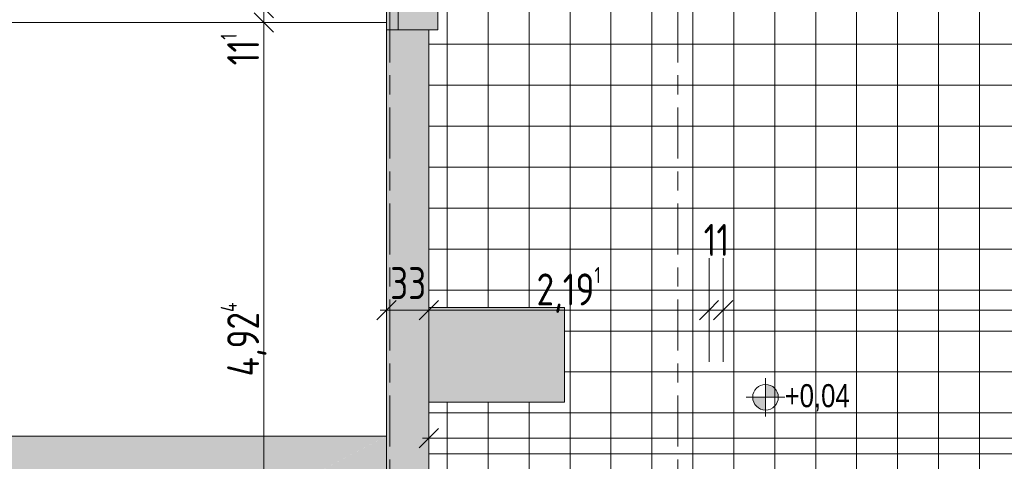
# Model space of a CAD drawing. Header units: metres. Extents: x 2 to 165, y -54 to 869.
# Tile 7 of 106: x 25.47 to 33.17, y -26.94 to -23.49. Entities that reach past the tile are written whole.
import ezdxf

# ---------------------------------------------------------------- set-up
doc = ezdxf.new("R2010")
doc.units = ezdxf.units.M
doc.linetypes.add('_Rasterlinie_', pattern=[0.75, 0.4, -0.1, 0.15, -0.1])
for name, color, linetype, lineweight in [('A_Bem', 7, 'Continuous', 5), ('A_Bem-100', 7, 'Continuous', 5), ('A_Geschossdecken', 7, 'Continuous', 5), ('A_Geschossdecken_Oberflächenschraffur', 7, 'Continuous', 5), ('A_Hoehenkoten', 124, 'Continuous', 5), ('A_Raster', 128, 'Continuous', 5), ('A_Tragwerksstützen', 7, 'Continuous', 5), ('A_Wand', 244, 'Continuous', 5), ('A_Wand_Schraff', 1, 'Continuous', 5)]:
    doc.layers.add(name, color=color, linetype=linetype, lineweight=lineweight)
doc.styles.add('Arial', font='arial.ttf', dxfattribs={"width": 0.8, "height": 0.18})
doc.styles.add('ISOCPEUR', font='isocpeur.ttf', dxfattribs={"width": 0.8, "height": 0.25})
doc.dimstyles.new('BLB-Standard_2_5_Aussen', dxfattribs={"dimscale": 0.3048, "dimtxt": 0.248995, "dimasz": 0.492126, "dimexe": 1.32874, "dimexo": 0.0625, "dimgap": 0.032808, "dimtad": 1, "dimdec": 1, "dimlfac": 100, "dimrnd": 0.1, "dimdsep": 46, "dimtxsty": 'ISOCPEUR', "dimblk1": 'OBLIQUE', "dimblk2": 'OBLIQUE', "dimsah": 1, "dimcen": 0.09, "dimdle": 0.164042, "dimazin": 0, "dimtfac": 1, "dimtdec": 4, "dimtix": 1, "dimtmove": 0, "dimatfit": 3, "dimfxl": 1.32874, "dimfxlon": 1, "dimtvp": 1, "dimtolj": 1, "dimtzin": 0, "dimarcsym": 2})
doc.dimstyles.new('BLB-Standard_2_5_Aussen_1', dxfattribs={"dimscale": 0.3048, "dimtxt": 0.248995, "dimasz": 0.492126, "dimexe": 1.32874, "dimexo": 0.0625, "dimgap": 0.032808, "dimtad": 1, "dimrnd": 0.001, "dimzin": 0, "dimdsep": 46, "dimtxsty": 'ISOCPEUR', "dimblk1": 'OBLIQUE', "dimblk2": 'OBLIQUE', "dimsah": 1, "dimcen": 0.09, "dimdle": 0.164042, "dimazin": 0, "dimtfac": 1, "dimtdec": 4, "dimtix": 1, "dimtmove": 0, "dimatfit": 3, "dimfxl": 1.32874, "dimfxlon": 1, "dimtvp": 1, "dimtolj": 1, "dimtzin": 0, "dimarcsym": 2})
doc.dimstyles.new('BLB-Standard_2_5_Aussen_5', dxfattribs={"dimscale": 0.3048, "dimtxt": 0.248995, "dimasz": 0.492126, "dimexe": 1.32874, "dimexo": 0.0625, "dimgap": 0.032808, "dimtad": 1, "dimdec": 1, "dimlfac": 100, "dimrnd": 0.1, "dimdsep": 46, "dimtxsty": 'ISOCPEUR', "dimblk1": 'OBLIQUE', "dimblk2": 'OBLIQUE', "dimsah": 1, "dimcen": 0.09, "dimdle": 0.164042, "dimazin": 0, "dimtfac": 1, "dimtdec": 4, "dimtix": 1, "dimtmove": 2, "dimatfit": 3, "dimfxl": 1.32874, "dimfxlon": 1, "dimtvp": 1, "dimtolj": 1, "dimtzin": 0, "dimarcsym": 2})
pattern_1 = [(0, (56.97275, 0), (0, 0.32), []), (90, (56.97275, 0), (-0.32, 2e-17), [])]

# ---------------------------------------------------------------- blocks, each defined once
blk = doc.blocks.new('STB Stütze - rechteckig1 - STB 1060 x 740-8104202-AB- E0-  OK FFB')
at = {"layer": 'A_Tragwerksstützen', "lineweight": 9}
blk.add_hatch(color=253, dxfattribs=at).paths.add_polyline_path([(-0.53, -0.37), (0.53, -0.37), (0.53, 0.37), (-0.53, 0.37), (-0.53, 0.1624)], flags=0)
at = {"layer": 'A_Tragwerksstützen', "color": 250, "lineweight": 9}
for p, q in [((0.53, 0.37), (-0.53, 0.37)), ((-0.53, 0.37), (-0.53, -0.37)), ((0.53, -0.37), (0.53, 0.37)), ((-0.53, -0.37), (0.53, -0.37))]:
    blk.add_line(p, q, dxfattribs=at)
blk = doc.blocks.new('DIMBLOCK96-AB- E0-  OK FFB')
at = {"layer": 'A_Bem-100', "lineweight": 9}
for p, q in [((27.379, -23.3989), (27.304, -23.3239)), ((27.379, -23.5097), (27.304, -23.4347)), ((27.379, -23.3989), (27.454, -23.4739)), ((27.379, -23.5097), (27.454, -23.5847))]:
    blk.add_line(p, q, dxfattribs=at)
at = {"layer": 'A_Bem-100'}
for p, q in [((27.784, -23.3988), (26.974, -23.399)), ((27.379, -23.3989), (27.784, -23.3988)), ((27.379, -23.3989), (27.379, -23.5097)), ((26.974, -23.5098), (27.784, -23.5096)), ((27.379, -23.5097), (26.974, -23.5098))]:
    blk.add_line(p, q, dxfattribs=at)
at = {"layer": 'A_Bem-100', "color": 0, "insert": (27.0425, -23.8455), "char_height": 0.25, "width": 0.310726, "attachment_point": 1, "rotation": 90, "line_spacing_factor": 1.149209, "style": 'ISOCPEUR'}
blk.add_mtext('11\\A2\\H0.5x;\\S1^  ;\\H2x;', dxfattribs=at)
blk = doc.blocks.new('_Oblique')
at = {"color": 0, "linetype": 'ByBlock', "lineweight": -2}
blk.add_line((-0.5, -0.5), (0.5, 0.5), dxfattribs=at)
blk = doc.blocks.new('DIMBLOCK97-AB- E0-  OK FFB')
at = {"layer": 'A_Bem-100', "lineweight": 9}
for p, q in [((27.379, -23.5097), (27.304, -23.4347)), ((27.379, -23.5097), (27.454, -23.5847)), ((27.3801, -28.4339), (27.3051, -28.3589)), ((27.3801, -28.4339), (27.4551, -28.5089))]:
    blk.add_line(p, q, dxfattribs=at)
at = {"layer": 'A_Bem-100'}
for p, q in [((26.974, -23.5098), (27.784, -23.5096)), ((27.379, -23.5097), (26.974, -23.5098)), ((27.379, -23.5097), (27.3801, -28.4339)), ((27.7851, -28.4338), (26.9751, -28.434)), ((27.3801, -28.4339), (27.7851, -28.4338))]:
    blk.add_line(p, q, dxfattribs=at)
at = {"layer": 'A_Bem-100', "color": 0, "insert": (27.0429, -26.2743), "char_height": 0.25, "width": 0.726023, "attachment_point": 1, "rotation": 90, "line_spacing_factor": 1.149209, "style": 'ISOCPEUR'}
blk.add_mtext('4,92\\A2\\H0.5x;\\S4^  ;\\H2x;', dxfattribs=at)
blk = doc.blocks.new('Höhenkoten - Kreuz gefüllt-6114407-AB- E0-  OK FFB')
at = {"layer": 'A_Hoehenkoten'}
h = blk.add_hatch(color=256, dxfattribs=at)
edge = h.paths.add_edge_path(flags=0)
edge.add_line((0.001, 0.0014), (0, 0.0014))
edge.add_line((0, 0.0014), (0, 0.0024))
edge.add_arc((0, 0.0014), 0.001, 0, 90, ccw=False)
h = blk.add_hatch(color=256, dxfattribs=at)
edge = h.paths.add_edge_path(flags=0)
edge.add_line((-0.001, 0.0014), (0, 0.0014))
edge.add_line((0, 0.0014), (0, 0.0004))
edge.add_arc((0, 0.0014), 0.001, 180, 270, ccw=False)
for p, q in [((0, 0.0029), (0, -0.0001)), ((0, 0.0014), (0, 0.0024)), ((0, 0.0024), (0, 0.0014)), ((0, 0.0024), (0, 0.0014)), ((0, 0.0014), (0, 0.0024)), ((-0.0015, 0.0014), (0.0015, 0.0014)), ((-0.001, 0.0014), (0, 0.0014)), ((0, 0.0014), (-0.001, 0.0014)), ((0, 0.0014), (-0.001, 0.0014)), ((-0.001, 0.0014), (0, 0.0014)), ((0.001, 0.0014), (0, 0.0014)), ((0, 0.0014), (0, 0.0004)), ((0, 0.0004), (0, 0.0014)), ((0, 0.0014), (0.001, 0.0014)), ((0, 0.0014), (0.001, 0.0014)), ((0.001, 0.0014), (0, 0.0014)), ((0, 0.0014), (0, 0.0004)), ((0, 0.0004), (0, 0.0014))]:
    blk.add_line(p, q, dxfattribs=at)
for start, end in [(90, 180), (90, 180), (360, 90), (360, 90), (180, 270), (180, 270), (270, 0), (270, 360)]:
    blk.add_arc((0, 0.0014), 0.001, start, end, dxfattribs=at)
blk = doc.blocks.new('DIMBLOCK199-AB- E0-  OK FFB')
at = {"layer": 'A_Bem-100'}
for p, q in [((30.9695, -25.3518), (30.9695, -26.1618)), ((30.9695, -25.7568), (30.9695, -25.3518)), ((40.8363, -25.3518), (40.8363, -26.1618)), ((40.8363, -25.7568), (40.8363, -25.3518)), ((30.9195, -25.7568), (40.8863, -25.7568))]:
    blk.add_line(p, q, dxfattribs=at)
at = {"layer": 'A_Bem-100', "lineweight": 9}
for p, q in [((30.9695, -25.7568), (31.0445, -25.6818)), ((40.8363, -25.7568), (40.9113, -25.6818)), ((30.9695, -25.7568), (30.8945, -25.8318)), ((40.8363, -25.7568), (40.7613, -25.8318))]:
    blk.add_line(p, q, dxfattribs=at)
at = {"layer": 'A_Bem-100', "color": 0, "insert": (35.6178, -25.4202), "char_height": 0.25, "width": 0.684194, "attachment_point": 1, "line_spacing_factor": 1.149209, "style": 'ISOCPEUR'}
blk.add_mtext('9,86\\A2\\H0.5x;\\S7^  ;\\H2x;', dxfattribs=at)
blk = doc.blocks.new('DIMBLOCK200-AB- E0-  OK FFB')
at = {"layer": 'A_Bem-100'}
for p, q in [((30.8594, -25.3518), (30.8594, -26.1618)), ((30.8594, -25.7568), (30.8594, -25.3518)), ((30.9695, -25.3518), (30.9695, -26.1618)), ((30.9695, -25.7568), (30.9695, -25.3518)), ((30.8094, -25.7568), (31.0195, -25.7568))]:
    blk.add_line(p, q, dxfattribs=at)
at = {"layer": 'A_Bem-100', "lineweight": 9}
for p, q in [((30.8594, -25.7568), (30.9344, -25.6818)), ((30.9695, -25.7568), (31.0445, -25.6818)), ((30.8594, -25.7568), (30.7844, -25.8318)), ((30.9695, -25.7568), (30.8945, -25.8318))]:
    blk.add_line(p, q, dxfattribs=at)
at = {"layer": 'A_Bem-100', "color": 0, "insert": (30.8174, -25.0839), "char_height": 0.25, "width": 0.233044, "attachment_point": 1, "line_spacing_factor": 1.149209, "style": 'ISOCPEUR'}
blk.add_mtext('11', dxfattribs=at)
blk = doc.blocks.new('DIMBLOCK201-AB- E0-  OK FFB')
at = {"layer": 'A_Bem-100'}
for p, q in [((28.6685, -25.3518), (28.6685, -26.1618)), ((28.6685, -25.7568), (28.6685, -25.3518)), ((30.8594, -25.3518), (30.8594, -26.1618)), ((30.8594, -25.7568), (30.8594, -25.3518)), ((28.6185, -25.7568), (30.9094, -25.7568))]:
    blk.add_line(p, q, dxfattribs=at)
at = {"layer": 'A_Bem-100', "lineweight": 9}
for p, q in [((28.6685, -25.7568), (28.7435, -25.6818)), ((30.8594, -25.7568), (30.9344, -25.6818)), ((28.6685, -25.7568), (28.5935, -25.8318)), ((30.8594, -25.7568), (30.7844, -25.8318))]:
    blk.add_line(p, q, dxfattribs=at)
at = {"layer": 'A_Bem-100', "color": 0, "insert": (29.5112, -25.4202), "char_height": 0.25, "width": 0.606513, "attachment_point": 1, "line_spacing_factor": 1.149209, "style": 'ISOCPEUR'}
blk.add_mtext('2,19\\A2\\H0.5x;\\S1^  ;\\H2x;', dxfattribs=at)
blk = doc.blocks.new('DIMBLOCK202-AB- E0-  OK FFB')
at = {"layer": 'A_Bem-100'}
for p, q in [((28.3389, -25.3523), (28.3391, -26.1623)), ((28.339, -25.7573), (28.3389, -25.3523)), ((28.6689, -25.3522), (28.6691, -26.1622)), ((28.669, -25.7572), (28.6689, -25.3522)), ((28.289, -25.7573), (28.719, -25.7572))]:
    blk.add_line(p, q, dxfattribs=at)
at = {"layer": 'A_Bem-100', "lineweight": 9}
for p, q in [((28.339, -25.7573), (28.414, -25.6823)), ((28.669, -25.7572), (28.744, -25.6822)), ((28.339, -25.7573), (28.264, -25.8323)), ((28.669, -25.7572), (28.594, -25.8322))]:
    blk.add_line(p, q, dxfattribs=at)
at = {"layer": 'A_Bem-100', "color": 0, "insert": (28.367, -25.4207), "char_height": 0.25, "width": 0.328652, "attachment_point": 1, "rotation": 0.01249, "line_spacing_factor": 1.149209, "style": 'ISOCPEUR'}
blk.add_mtext('33', dxfattribs=at)
blk = doc.blocks.new('DIMBLOCK206-AB- E0-  OK FFB')
at = {"layer": 'A_Bem-100'}
for p, q in [((28.6692, -26.3518), (28.6692, -27.1618)), ((28.6692, -26.7568), (28.6692, -26.3518)), ((42.2169, -26.3518), (42.2169, -27.1618)), ((42.2169, -26.7568), (42.2169, -26.3518)), ((28.6192, -26.7568), (42.2669, -26.7568))]:
    blk.add_line(p, q, dxfattribs=at)
at = {"layer": 'A_Bem-100', "lineweight": 9}
for p, q in [((28.6692, -26.7568), (28.7442, -26.6818)), ((42.2169, -26.7568), (42.2919, -26.6818)), ((28.6692, -26.7568), (28.5942, -26.8318)), ((42.2169, -26.7568), (42.1419, -26.8318))]:
    blk.add_line(p, q, dxfattribs=at)
at = {"layer": 'A_Bem-100', "color": 0, "insert": (35.0995, -26.4202), "char_height": 0.25, "width": 0.824618, "attachment_point": 1, "line_spacing_factor": 1.149209, "style": 'ISOCPEUR'}
blk.add_mtext('13,54\\A2\\H0.5x;\\S8^  ;\\H2x;', dxfattribs=at)

msp = doc.modelspace()

# ---------------------------------------------------------------- hatches: boundary and pattern name
at = {"layer": 'A_Geschossdecken_Oberflächenschraffur'}
h = msp.add_hatch(dxfattribs=at)
h.set_pattern_fill('FP_38', color=9, style=0, pattern_type=2)
h.set_pattern_definition(pattern_1)
h.paths.add_polyline_path([(28.6695, -28.0387), (32.0269, -27.8532), (32.0283, -27.8804), (37.7956, -27.532), (37.5822, -23.3636), (30.8594, -23.3855), (30.8754, -6.7647), (30.3754, -6.78), (30.3754, -4.3401), (30.3654, -4.3395), (30.3654, -4.3301), (30.3154, -4.3298), (30.3158, -4.2001), (30.3354, -4.2001), (30.3354, -4.3101), (30.3654, -4.3101), (30.3654, -4.3001), (30.3754, -4.3001), (30.3754, -3.1804), (30.3672, -3.1804), (30.3673, -1.8402), (30.3687, -1.8402), (30.3687, -1.8362), (30.3669, -1.8362), (30.3658, -1.7902), (30.3568, -1.7895), (30.3568, -1.7802), (30.3068, -1.78), (30.3072, -1.6503), (30.3267, -1.6503), (30.3268, -1.7603), (30.3568, -1.7602), (30.3568, -1.7502), (30.3668, -1.7502), (30.3658, -0.9842), (30.3687, -0.9842), (30.3676, -0.9802), (30.3658, -0.9802), (30.3635, 0.9498), (30.3687, 0.9498), (30.3682, 0.9538), (30.3634, 0.9538), (30.3624, 0.9998), (30.3534, 1.0005), (30.3533, 1.0098), (30.3033, 1.01), (30.3037, 1.1397), (30.3232, 1.1397), (30.3233, 1.0297), (30.3533, 1.0298), (30.3533, 1.0398), (30.3633, 1.0398), (30.3624, 1.8058), (30.3687, 1.8058), (30.3686, 1.8098), (30.3623, 1.8098), (30.3621, 2.5273), (30.3621, 3.1597), (30.3662, 3.4257), (30.3687, 3.4257), (30.3687, 3.4296), (30.3662, 3.4297), (30.3662, 3.4757), (30.3569, 3.4765), (30.357, 3.4858), (30.3071, 3.4869), (30.31, 3.6166), (30.329, 3.6152), (30.3277, 3.5063), (30.3574, 3.5063), (30.3575, 3.5158), (30.3675, 3.5158), (30.3833, 4.5497), (28.6624, 4.5752), (28.6626, 4.1688), (28.7269, 4.1688), (28.7269, 3.8288), (28.6626, 3.8288), (28.6635, 0.1689), (28.7319, 0.1689), (28.7319, -0.1711), (28.6635, -0.1711), (28.6643, -3.8311), (28.7294, -3.8311), (28.7294, -4.1711), (28.6643, -4.1711), (28.666, -7.8386), (28.7294, -7.8386), (28.7294, -8.1786), (28.6652, -8.1786), (28.6661, -11.8286), (28.729, -11.8286), (28.729, -12.1686), (28.6661, -12.1686), (28.6677, -15.8286), (28.7269, -15.8286), (28.7269, -16.1686), (28.6669, -16.1686), (28.6685, -19.8286), (28.7294, -19.8286), (28.7294, -20.1686), (28.6678, -20.1686), (28.6685, -23.2286), (28.7394, -23.2286), (28.7394, -23.5686), (28.6686, -23.5686), (28.6692, -26.4762)], flags=0)
h.paths.add_polyline_path([(28.6692, -26.4762), (28.6696, -25.7362), (29.7291, -25.7359), (29.7292, -26.4759), (28.6696, -26.4762)], flags=0)
h.paths.add_polyline_path([(30.3568, -1.7844), (30.3568, -1.7844), (30.3568, -1.7844)], flags=0)
h.paths.add_polyline_path([(30.3533, 1.0056), (30.3533, 1.0056), (30.3533, 1.0056)], flags=0)
h = msp.add_hatch(dxfattribs=at)
h.set_pattern_fill('FP_38', color=9, style=0, pattern_type=2)
h.set_pattern_definition(pattern_1)
h.paths.add_polyline_path([(28.6695, -28.0387), (32.0269, -27.8532), (32.0283, -27.8804), (37.7956, -27.532), (37.5822, -23.3636), (30.8594, -23.3855), (30.8754, -6.7647), (30.3754, -6.78), (30.3754, -4.3401), (30.3654, -4.3395), (30.3654, -4.3301), (30.3154, -4.3298), (30.3158, -4.2001), (30.3354, -4.2001), (30.3354, -4.3101), (30.3654, -4.3101), (30.3654, -4.3001), (30.3754, -4.3001), (30.3754, -3.1804), (30.3672, -3.1804), (30.3673, -1.8402), (30.3687, -1.8402), (30.3687, -1.8362), (30.3669, -1.8362), (30.3658, -1.7902), (30.3568, -1.7895), (30.3568, -1.7802), (30.3068, -1.78), (30.3072, -1.6503), (30.3267, -1.6503), (30.3268, -1.7603), (30.3568, -1.7602), (30.3568, -1.7502), (30.3668, -1.7502), (30.3658, -0.9842), (30.3687, -0.9842), (30.3676, -0.9802), (30.3658, -0.9802), (30.3635, 0.9498), (30.3687, 0.9498), (30.3682, 0.9538), (30.3634, 0.9538), (30.3624, 0.9998), (30.3534, 1.0005), (30.3533, 1.0098), (30.3033, 1.01), (30.3037, 1.1397), (30.3232, 1.1397), (30.3233, 1.0297), (30.3533, 1.0298), (30.3533, 1.0398), (30.3633, 1.0398), (30.3624, 1.8058), (30.3687, 1.8058), (30.3686, 1.8098), (30.3623, 1.8098), (30.3621, 2.5273), (30.3621, 3.1597), (30.3662, 3.4257), (30.3687, 3.4257), (30.3687, 3.4296), (30.3662, 3.4297), (30.3662, 3.4757), (30.3569, 3.4765), (30.357, 3.4858), (30.3071, 3.4869), (30.31, 3.6166), (30.329, 3.6152), (30.3277, 3.5063), (30.3574, 3.5063), (30.3575, 3.5158), (30.3675, 3.5158), (30.3833, 4.5497), (28.6624, 4.5752), (28.6626, 4.1688), (28.7269, 4.1688), (28.7269, 3.8288), (28.6626, 3.8288), (28.6635, 0.1689), (28.7319, 0.1689), (28.7319, -0.1711), (28.6635, -0.1711), (28.6643, -3.8311), (28.7294, -3.8311), (28.7294, -4.1711), (28.6643, -4.1711), (28.666, -7.8386), (28.7294, -7.8386), (28.7294, -8.1786), (28.6652, -8.1786), (28.6661, -11.8286), (28.729, -11.8286), (28.729, -12.1686), (28.6661, -12.1686), (28.6677, -15.8286), (28.7269, -15.8286), (28.7269, -16.1686), (28.6669, -16.1686), (28.6685, -19.8286), (28.7294, -19.8286), (28.7294, -20.1686), (28.6678, -20.1686), (28.6685, -23.2286), (28.7394, -23.2286), (28.7394, -23.5686), (28.6686, -23.5686), (28.6692, -26.4762)], flags=0)
h.paths.add_polyline_path([(28.6692, -26.4762), (28.6696, -25.7362), (29.7291, -25.7359), (29.7292, -26.4759), (28.6696, -26.4762)], flags=0)
h.paths.add_polyline_path([(30.3568, -1.7844), (30.3568, -1.7844), (30.3568, -1.7844)], flags=0)
h.paths.add_polyline_path([(30.3533, 1.0056), (30.3533, 1.0056), (30.3533, 1.0056)], flags=0)
for points in [[(25.4912, -28.2362), (28.3386, -26.7401), (25.202, -26.7401), (25.4712, -28.1328)], [(26.3712, -28.2362), (28.3396, -28.2362), (28.3386, -26.7405), (25.4912, -28.2362), (26.0712, -28.2362)]]:
    msp.add_hatch(color=10, dxfattribs=at).paths.add_polyline_path(points, flags=0)
at = {"layer": 'A_Tragwerksstützen'}
msp.add_hatch(color=8, dxfattribs=at).paths.add_polyline_path([(28.7394, -23.5686), (28.7394, -23.2286), (28.4294, -23.2286), (28.4294, -23.5686), (28.4906, -23.5686)], flags=0)
at = {"layer": 'A_Wand_Schraff', "lineweight": 9}
h = msp.add_hatch(color=253, dxfattribs=at)
h.paths.add_polyline_path([(28.42, -8.1786), (28.48, -8.1786), (28.48, -9.6116), (28.4856, -9.6116), (28.4856, -9.6136), (28.5122, -9.614), (28.5167, -9.6166), (28.5193, -9.6211), (28.5193, -9.6263), (28.5167, -9.6307), (28.5122, -9.6333), (28.5096, -9.6337), (28.4856, -9.6345), (28.4856, -9.7236), (28.5122, -9.724), (28.5167, -9.7266), (28.5193, -9.7311), (28.5193, -9.7362), (28.5167, -9.7407), (28.5122, -9.7433), (28.5096, -9.7437), (28.4856, -9.7445), (28.4856, -9.7457), (28.4796, -9.7457), (28.4796, -11.8286), (28.666, -11.8286), (28.6652, -8.1786), (28.4346, -8.1786)], flags=0)
h.paths.add_polyline_path([(28.4867, -5.6482), (28.4867, -5.6482), (28.4867, -5.6581)], flags=0)
h.paths.add_polyline_path([(28.3386, -23.5687), (28.4294, -23.5686), (28.4303, -23.2286), (28.6685, -23.2284), (28.6678, -20.1686), (28.4794, -20.1686), (28.4849, -21.6313), (28.4907, -21.6313), (28.4908, -21.6334), (28.5176, -21.6337), (28.5219, -21.6363), (28.5245, -21.6408), (28.5244, -21.646), (28.5217, -21.6504), (28.5167, -21.653), (28.5148, -21.6533), (28.4908, -21.6542), (28.4908, -21.6554), (28.4848, -21.6555), (28.4852, -21.7413), (28.4912, -21.7413), (28.4912, -21.7434), (28.518, -21.7437), (28.5223, -21.7463), (28.5249, -21.7508), (28.5248, -21.756), (28.5221, -21.7604), (28.5171, -21.763), (28.5152, -21.7633), (28.4912, -21.7642), (28.4902, -21.7654), (28.4852, -21.7655), (28.4902, -23.2284), (28.4306, -23.2286), (28.4194, -20.1684), (28.4187, -18.826), (28.417, -16.1689), (28.4769, -16.1689), (28.4759, -15.8286), (28.4169, -15.8283), (28.4196, -9.5729), (28.4212, -4.1711), (28.4812, -4.1711), (28.4811, -5.6241), (28.4867, -5.6241), (28.4868, -5.6261), (28.5133, -5.6265), (28.5178, -5.6291), (28.5204, -5.6336), (28.5204, -5.6387), (28.5178, -5.6432), (28.5133, -5.6458), (28.5107, -5.6462), (28.4867, -5.647), (28.4867, -5.6482), (28.4807, -5.6482), (28.4811, -5.7341), (28.4867, -5.7341), (28.4867, -5.7361), (28.5133, -5.7365), (28.5178, -5.7391), (28.5204, -5.7436), (28.5204, -5.7487), (28.5178, -5.7532), (28.5133, -5.7558), (28.5107, -5.7562), (28.4867, -5.757), (28.4867, -5.7582), (28.4807, -5.7582), (28.4807, -7.8386), (28.6651, -7.8386), (28.6643, -4.1711), (28.4194, -4.1711), (28.4194, -3.8311), (28.4213, -3.8311), (28.4224, 1.1018), (28.3332, 1.1018), (28.3385, -23.0966)], flags=0)
h.paths.add_polyline_path([(28.4839, -17.7218), (28.4839, -17.7218), (28.4839, -17.636)], flags=0)
h.paths.add_polyline_path([(28.4839, -17.636), (28.4779, -17.636), (28.4779, -17.7218), (28.4839, -17.7218), (28.4839, -17.636)], flags=0)
h.paths.add_polyline_path([(28.4839, -17.7218), (28.4839, -17.7218), (28.4839, -17.7231)], flags=0)
h.paths.add_polyline_path([(28.4794, -19.8286), (28.6677, -19.8286), (28.6661, -12.1686), (28.479, -12.1686), (28.479, -13.6116), (28.4842, -13.6116), (28.4842, -13.6137), (28.5108, -13.614), (28.5153, -13.6166), (28.5178, -13.6211), (28.5178, -13.6264), (28.5152, -13.6308), (28.5107, -13.6333), (28.5082, -13.6337), (28.4842, -13.6345), (28.4842, -13.7237), (28.5107, -13.724), (28.5152, -13.7266), (28.5178, -13.7311), (28.5178, -13.7363), (28.5152, -13.7407), (28.5107, -13.7433), (28.5081, -13.7437), (28.4841, -13.7445), (28.4841, -13.7457), (28.4781, -13.7457), (28.4771, -16.4981), (28.4779, -17.6118), (28.4839, -17.6118), (28.4839, -17.6139), (28.5105, -17.6142), (28.5149, -17.6168), (28.5175, -17.6213), (28.5175, -17.6265), (28.5149, -17.631), (28.5103, -17.6335), (28.5079, -17.6339), (28.4839, -17.6339), (28.4839, -17.7239), (28.5106, -17.7242), (28.515, -17.7268), (28.5176, -17.7313), (28.5176, -17.7365), (28.515, -17.741), (28.5104, -17.7435), (28.5079, -17.7439), (28.4839, -17.7447), (28.4839, -17.746), (28.4779, -17.746), (28.4793, -19.7839)], flags=0)
h.paths.add_polyline_path([(28.4839, -17.7583), (28.4839, -17.7583), (28.4839, -17.746)], flags=0)
h.paths.add_polyline_path([(28.4779, -17.6118), (28.4779, -17.6118), (28.4779, -17.6118)], flags=0)
h.paths.add_polyline_path([(28.4781, -13.7457), (28.4781, -13.7457), (28.4781, -13.8435)], flags=0)
h.paths.add_polyline_path([(28.4842, -13.7237), (28.4842, -13.7237), (28.4842, -13.6357)], flags=0)
h.paths.add_polyline_path([(28.4782, -13.6357), (28.4782, -13.6357), (28.4782, -13.6586)], flags=0)
h.paths.add_polyline_path([(28.4782, -13.6357), (28.4782, -13.6357), (28.4782, -13.6586)], flags=0)
h.paths.add_polyline_path([(28.4841, -13.7216), (28.4841, -13.7216), (28.4841, -13.6357), (28.4782, -13.6357), (28.479, -13.7216)], flags=0)
h.paths.add_polyline_path([(28.4856, -9.7216), (28.4856, -9.6357), (28.4796, -9.6357), (28.48, -9.7216)], flags=0)
h.paths.add_polyline_path([(28.4813, -3.8311), (28.6643, -3.8311), (28.6635, -0.1711), (28.4823, -0.1711), (28.4823, -1.6141), (28.4879, -1.6141), (28.4879, -1.6161), (28.5145, -1.6165), (28.5189, -1.6191), (28.5215, -1.6236), (28.5215, -1.6287), (28.5187, -1.6334), (28.5144, -1.6358), (28.5119, -1.6362), (28.4879, -1.637), (28.4879, -1.7261), (28.5144, -1.7265), (28.5189, -1.7291), (28.5215, -1.7336), (28.5215, -1.7387), (28.5188, -1.7433), (28.5144, -1.7458), (28.5118, -1.7462), (28.4878, -1.747), (28.4878, -1.7482), (28.4818, -1.7482), (28.4813, -3.8311)], flags=0)
h.paths.add_polyline_path([(28.4878, -1.7253), (28.4879, -1.7253), (28.4878, -1.7241)], flags=0)
h.paths.add_polyline_path([(28.4878, -1.7241), (28.4879, -1.7241), (28.4878, -1.6382)], flags=0)
h.paths.add_polyline_path([(28.4819, -1.7241), (28.4878, -1.7241), (28.4878, -1.6382), (28.4819, -1.6382), (28.4819, -1.7241)], flags=0)
h.paths.add_polyline_path([(28.6634, 0.1689), (28.6632, 1.1018), (28.4826, 1.1018), (28.483, 0.1689)], flags=0)
h.paths.add_polyline_path([(28.3329, 2.3518), (28.423, 2.3518), (28.423, 3.8288), (28.4169, 3.8288), (28.4169, 4.1688), (28.4235, 4.1688), (28.4245, 7.8288), (28.4845, 7.8288), (28.4845, 6.3859), (28.4901, 6.3859), (28.4901, 6.3838), (28.5167, 6.3835), (28.5212, 6.3809), (28.5238, 6.3764), (28.5237, 6.3711), (28.5212, 6.3667), (28.5167, 6.3641), (28.5141, 6.3638), (28.4901, 6.363), (28.4901, 6.2738), (28.5167, 6.2735), (28.5212, 6.2709), (28.5237, 6.2664), (28.5237, 6.2612), (28.5211, 6.2567), (28.5167, 6.2541), (28.5141, 6.2538), (28.4901, 6.253), (28.4901, 6.2517), (28.4841, 6.2517), (28.4841, 4.1688), (28.6625, 4.1688), (28.6617, 7.8289), (28.4244, 7.8289), (28.4246, 8.1689), (28.6616, 8.1689), (28.6616, 8.2526), (28.4846, 8.2528), (28.4846, 8.1689), (28.4246, 8.169), (28.4246, 8.2528), (28.3316, 8.253), (28.3329, 2.5273)], flags=0)
h.paths.add_polyline_path([(28.489, 2.3518), (28.6629, 2.3518), (28.6626, 3.8288), (28.4834, 3.8288), (28.4834, 2.3859), (28.489, 2.3859), (28.489, 2.3839), (28.5156, 2.3835), (28.5201, 2.3809), (28.5227, 2.3764), (28.5226, 2.3713), (28.5201, 2.3668), (28.5156, 2.3642), (28.513, 2.3638), (28.489, 2.363), (28.489, 2.3618)], flags=0)
h.paths.add_polyline_path([(28.483, 2.3518), (28.489, 2.3518), (28.489, 2.3618), (28.483, 2.3618)], flags=0)
h.paths.add_polyline_path([(28.483, 2.3518), (28.483, 2.3518), (28.483, 2.3618)], flags=0)
h.paths.add_polyline_path([(28.4901, 6.2746), (28.4901, 6.2746), (28.4901, 6.2759)], flags=0)
h.paths.add_polyline_path([(28.4901, 6.2759), (28.4901, 6.2759), (28.4901, 6.3617)], flags=0)
h.paths.add_polyline_path([(28.4841, 6.2759), (28.4901, 6.2759), (28.4901, 6.3617), (28.4841, 6.3617), (28.4841, 6.2759)], flags=0)
msp.add_hatch(color=253, dxfattribs=at).paths.add_polyline_path([(28.3396, -28.4337), (28.6696, -28.4336), (28.6686, -23.5686), (28.3386, -23.5687), (28.3391, -25.9437)], flags=0)

# ---------------------------------------------------------------- linework, layer by layer
at = {"layer": 'A_Geschossdecken', "color": 253, "lineweight": 9}
for p, q in [((25.1836, -23.5102), (28.3385, -23.5102)), ((28.3392, -26.7401), (25.202, -26.7401))]:
    msp.add_line(p, q, dxfattribs=at)
at = {"layer": 'A_Raster', "linetype": '_Rasterlinie_', "lineweight": 9}
for p, q in [((28.3646, -53.073), (28.3646, 37.0621)), ((30.6142, -53.073), (30.6142, 37.0621))]:
    msp.add_line(p, q, dxfattribs=at)
at = {"layer": 'A_Tragwerksstützen', "color": 250, "lineweight": 9}
for p, q in [((28.4294, -23.2286), (28.4294, -23.5686)), ((28.7394, -23.5686), (28.7394, -23.2286)), ((28.4294, -23.5686), (28.7394, -23.5686))]:
    msp.add_line(p, q, dxfattribs=at)
at = {"layer": 'A_Wand', "color": 250, "lineweight": 9}
for p, q in [((28.3332, 1.1018), (28.3396, -28.4337)), ((28.4294, -23.5686), (28.4294, -23.2286)), ((28.6686, -23.5686), (28.3386, -23.5687)), ((28.6696, -28.4336), (28.6686, -23.5686))]:
    msp.add_line(p, q, dxfattribs=at)

# ---------------------------------------------------------------- block references
at = {"layer": 'A_Hoehenkoten', "xscale": 99.99999999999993, "yscale": 99.99999999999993, "zscale": 99.99999999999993}
msp.add_blockref('Höhenkoten - Kreuz gefüllt-6114407-AB- E0-  OK FFB', (31.3008, -26.577), dxfattribs=at)
at = {"layer": 'A_Tragwerksstützen', "color": 250, "lineweight": 9, "rotation": 0.01249007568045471}
msp.add_blockref('STB Stütze - rechteckig1 - STB 1060 x 740-8104202-AB- E0-  OK FFB', (29.1991, -26.106), dxfattribs=at)

# ---------------------------------------------------------------- texts
at = {"layer": 'A_Hoehenkoten', "insert": (31.4501, -26.3348), "char_height": 0.18, "width": 0.601593, "attachment_point": 1, "line_spacing_factor": 0.941778, "style": 'Arial'}
msp.add_mtext('+0,04', dxfattribs=at)

# ---------------------------------------------------------------- dimensions: what is measured, and where the dimension line sits
at = {"layer": 'A_Bem'}
dim = msp.add_linear_dim(base=(27.379, -23.5097), p1=(27.784, -23.3988), p2=(26.974, -23.5098), angle=270.01249, text='\\A1;11\\Q;{\\A1;{\\H0.5x;\\S1^ ;}}', dimstyle='BLB-Standard_2_5_Aussen_5', override={"dimpost": '<>', "dimfxl": 0.817541}, dxfattribs=at)
dim.commit()
dim.dimension.update_dxf_attribs({"geometry": 'DIMBLOCK96-AB- E0-  OK FFB', "text_midpoint": (27.2091, -23.6902), "dimtype": 160, "text_rotation": 90})
dim = msp.add_linear_dim(base=(27.3801, -28.4339), p1=(26.974, -23.5098), p2=(27.7851, -28.4338), angle=270.01249, text='\\A1;4,92\\Q;{\\A1;{\\H0.5x;\\S4^ ;}}', dimstyle='BLB-Standard_2_5_Aussen_1', override={"dimpost": '<>', "dimfxl": 4.990376}, dxfattribs=at)
dim.commit()
dim.dimension.update_dxf_attribs({"geometry": 'DIMBLOCK97-AB- E0-  OK FFB', "text_midpoint": (27.5396, -25.9717)})
dim = msp.add_linear_dim(base=(30.9695, -25.7568), p1=(30.8594, -25.3518), p2=(30.9695, -25.3518), dimstyle='BLB-Standard_2_5_Aussen_5', override={"dimpost": '<>', "dimfxl": 0.110115}, dxfattribs=at)
dim.commit()
dim.dimension.update_dxf_attribs({"geometry": 'DIMBLOCK200-AB- E0-  OK FFB', "text_midpoint": (30.9339, -25.2506), "dimtype": 160})
dim = msp.add_linear_dim(base=(28.669, -25.7572), p1=(28.3389, -25.3523), p2=(28.6689, -25.3522), angle=0.01249, dimstyle='BLB-Standard_2_5_Aussen', override={"dimpost": '<>', "dimfxl": 0.33}, dxfattribs=at)
dim.commit()
dim.dimension.update_dxf_attribs({"geometry": 'DIMBLOCK202-AB- E0-  OK FFB', "text_midpoint": (28.504, -25.6223)})
for base, p1, p2, text, override, picture, middle in [((30.8594, -25.7568), (28.6685, -25.3518), (30.8594, -25.3518), '\\A1;2,19\\Q;{\\A1;{\\H0.5x;\\S1^ ;}}', {"dimpost": '<>', "dimfxl": 2.190946}, 'DIMBLOCK201-AB- E0-  OK FFB', (29.764, -25.5968)), ((40.8363, -25.7568), (30.9695, -25.3518), (40.8363, -25.3518), '\\A1;9,86\\Q;{\\A1;{\\H0.5x;\\S7^ ;}}', {"dimpost": '<>', "dimfxl": 9.866775}, 'DIMBLOCK199-AB- E0-  OK FFB', (35.9029, -25.5968)), ((42.2169, -26.7568), (28.6692, -26.3518), (42.2169, -26.3518), '\\A1;13,54\\Q;{\\A1;{\\H0.5x;\\S8^ ;}}', {"dimpost": '<>', "dimfxl": 13.547717}, 'DIMBLOCK206-AB- E0-  OK FFB', (35.4431, -26.5968))]:
    dim = msp.add_linear_dim(base=base, p1=p1, p2=p2, text=text, dimstyle='BLB-Standard_2_5_Aussen_1', override=override, dxfattribs=at)
    dim.commit()
    dim.dimension.update_dxf_attribs({"geometry": picture, "text_midpoint": middle})

doc.saveas('drawing.dxf')
